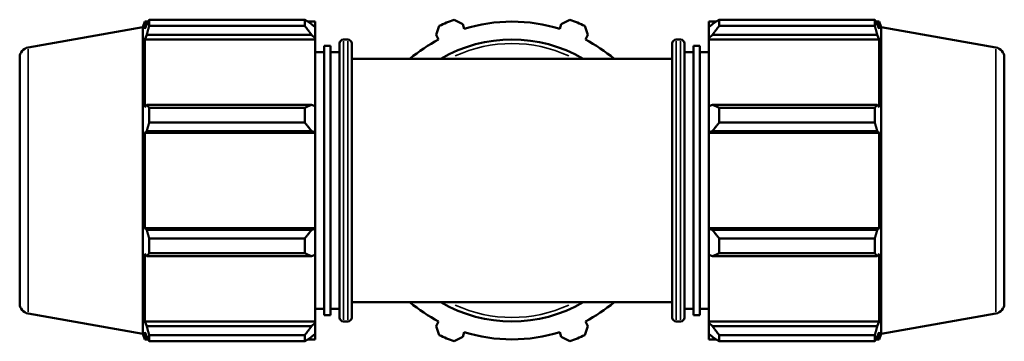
# Model space of a CAD drawing. Header units: millimetres. Extents: x 0 to 1443, y -551 to 1058.
# Tile 6 of 7: x 377 to 815, y 743 to 886. Entities that reach past the tile are written whole.
import ezdxf

# ---------------------------------------------------------------- set-up
doc = ezdxf.new("R2010")
doc.units = ezdxf.units.MM
doc.layers.add('Visible (ANSI)', color=7, linetype='Continuous', lineweight=50)
doc.layers.add('Visible Narrow (ANSI)', color=7, linetype='Continuous', lineweight=35)

msp = doc.modelspace()

# ---------------------------------------------------------------- linework, layer by layer
at = {"layer": 'Visible (ANSI)'}
for p, q in [((431.281, 882.498), (432.201, 885.024)), ((432.201, 885.024), (432.201, 881.753)), ((433.655, 885.024), (432.201, 885.024)), ((434.137, 885.854), (503.371, 885.854)), ((434.137, 885.854), (434.137, 883.106)), ((503.371, 883.106), (503.371, 885.854)), ((507.931, 885.024), (504.696, 885.024)), ((507.931, 882.477), (507.931, 885.024)), ((569.797, 885.854), (573.592, 883.927)), ((617.471, 883.927), (621.265, 885.854)), ((683.131, 885.024), (683.131, 882.477)), ((683.131, 885.024), (686.367, 885.024)), ((687.691, 885.854), (687.691, 883.106)), ((687.691, 885.854), (756.925, 885.854)), ((756.925, 883.106), (756.925, 885.854)), ((757.408, 885.024), (758.862, 885.024)), ((758.862, 881.753), (758.862, 885.024)), ((759.781, 882.498), (758.862, 885.024)), ((380.25, 873.5), (431.281, 882.498)), ((431.281, 882.498), (431.281, 746.19)), ((433.03, 883.927), (432.201, 881.753)), ((503.371, 883.106), (434.137, 883.106)), ((507.931, 882.477), (506.411, 883.927)), ((507.931, 882.477), (507.931, 877.712)), ((561.842, 879.06), (563.162, 883.106)), ((574.277, 881.753), (573.592, 883.927)), ((617.471, 883.927), (616.785, 881.753)), ((627.9, 883.106), (629.22, 879.06)), ((684.651, 883.927), (683.131, 882.477)), ((683.131, 877.712), (683.131, 882.477)), ((756.925, 883.106), (687.691, 883.106)), ((758.862, 881.753), (758.032, 883.927)), ((759.781, 746.19), (759.781, 882.498)), ((810.813, 873.5), (759.781, 882.498)), ((432.201, 877.038), (433.03, 879.06)), ((432.201, 877.038), (432.201, 846.98)), ((507.931, 877.038), (432.201, 877.038)), ((433.03, 879.06), (506.411, 879.06)), ((506.411, 879.06), (507.931, 877.712)), ((507.931, 877.712), (507.931, 877.038)), ((507.931, 847.331), (507.931, 877.038)), ((522.431, 877.044), (520.598, 877.044)), ((561.842, 879.06), (562.895, 877.038)), ((628.168, 877.038), (629.22, 879.06)), ((668.631, 877.044), (670.465, 877.044)), ((683.131, 877.712), (684.651, 879.06)), ((683.131, 877.038), (683.131, 877.712)), ((683.131, 877.038), (683.131, 847.331)), ((683.131, 877.038), (758.862, 877.038)), ((684.651, 879.06), (758.032, 879.06)), ((758.032, 879.06), (758.862, 877.038)), ((758.862, 846.98), (758.862, 877.038)), ((512.006, 874.194), (512.006, 754.494)), ((514.723, 874.194), (512.006, 874.194)), ((514.723, 874.194), (514.723, 754.494)), ((518.798, 753.444), (518.798, 875.244)), ((524.231, 875.244), (524.231, 753.444)), ((666.831, 753.444), (666.831, 875.244)), ((672.265, 875.244), (672.265, 753.444)), ((676.34, 754.494), (676.34, 874.194)), ((676.34, 874.194), (679.056, 874.194)), ((679.056, 754.494), (679.056, 874.194)), ((376.531, 759.62), (376.531, 869.068)), ((512.006, 871.344), (507.931, 871.344)), ((518.798, 871.344), (514.723, 871.344)), ((666.831, 868.494), (524.231, 868.494)), ((672.265, 871.344), (676.34, 871.344)), ((679.056, 871.344), (683.131, 871.344)), ((814.531, 869.068), (814.531, 759.62)), ((433.03, 848.033), (432.201, 846.98)), ((506.411, 848.033), (433.03, 848.033)), ((434.137, 846.713), (503.371, 846.713)), ((434.137, 846.713), (434.137, 840.078)), ((503.371, 840.078), (503.371, 846.713)), ((507.931, 847.331), (506.411, 848.033)), ((507.931, 847.331), (507.931, 835.826)), ((684.651, 848.033), (683.131, 847.331)), ((683.131, 835.826), (683.131, 847.331)), ((758.032, 848.033), (684.651, 848.033)), ((687.691, 846.713), (687.691, 840.078)), ((687.691, 846.713), (756.925, 846.713)), ((756.925, 840.078), (756.925, 846.713)), ((758.862, 846.98), (758.032, 848.033)), ((503.371, 840.078), (434.137, 840.078)), ((756.925, 840.078), (687.691, 840.078)), ((432.201, 835.598), (433.03, 836.283)), ((432.201, 835.598), (432.201, 793.09)), ((507.931, 835.598), (432.201, 835.598)), ((433.03, 836.283), (506.411, 836.283)), ((506.411, 836.283), (507.931, 835.826)), ((507.931, 835.826), (507.931, 835.598)), ((507.931, 793.09), (507.931, 835.598)), ((683.131, 835.826), (684.651, 836.283)), ((683.131, 835.598), (683.131, 835.826)), ((683.131, 835.598), (683.131, 793.09)), ((683.131, 835.598), (758.862, 835.598)), ((684.651, 836.283), (758.032, 836.283)), ((758.032, 836.283), (758.862, 835.598)), ((758.862, 793.09), (758.862, 835.598)), ((433.03, 792.404), (432.201, 793.09)), ((507.931, 793.09), (432.201, 793.09)), ((507.931, 792.861), (506.411, 792.404)), ((507.931, 793.09), (507.931, 792.861)), ((507.931, 792.861), (507.931, 781.357)), ((683.131, 792.861), (683.131, 793.09)), ((683.131, 793.09), (758.862, 793.09)), ((683.131, 781.357), (683.131, 792.861)), ((684.651, 792.404), (683.131, 792.861)), ((758.862, 793.09), (758.032, 792.404)), ((506.411, 792.404), (433.03, 792.404)), ((434.137, 788.61), (503.371, 788.61)), ((434.137, 788.61), (434.137, 781.975)), ((503.371, 781.975), (503.371, 788.61)), ((758.032, 792.404), (684.651, 792.404)), ((687.691, 788.61), (687.691, 781.975)), ((687.691, 788.61), (756.925, 788.61)), ((756.925, 781.975), (756.925, 788.61)), ((432.201, 781.707), (432.201, 751.65)), ((432.201, 781.707), (433.03, 780.655)), ((433.03, 780.655), (506.411, 780.655)), ((503.371, 781.975), (434.137, 781.975)), ((506.411, 780.655), (507.931, 781.357)), ((507.931, 751.65), (507.931, 781.357)), ((683.131, 781.357), (684.651, 780.655)), ((683.131, 781.357), (683.131, 751.65)), ((684.651, 780.655), (758.032, 780.655)), ((756.925, 781.975), (687.691, 781.975)), ((758.032, 780.655), (758.862, 781.707)), ((758.862, 751.65), (758.862, 781.707)), ((666.831, 760.194), (524.231, 760.194)), ((380.25, 755.188), (431.281, 746.19)), ((512.006, 757.344), (507.931, 757.344)), ((514.723, 754.494), (512.006, 754.494)), ((518.798, 757.344), (514.723, 757.344)), ((672.265, 757.344), (676.34, 757.344)), ((676.34, 754.494), (679.056, 754.494)), ((679.056, 757.344), (683.131, 757.344)), ((810.813, 755.188), (759.781, 746.19)), ((433.03, 749.628), (432.201, 751.65)), ((507.931, 751.65), (432.201, 751.65)), ((506.411, 749.628), (433.03, 749.628)), ((507.931, 750.976), (506.411, 749.628)), ((507.931, 751.65), (507.931, 750.976)), ((507.931, 750.976), (507.931, 746.21)), ((522.431, 751.644), (520.598, 751.644)), ((562.895, 751.65), (561.842, 749.628)), ((563.162, 745.582), (561.842, 749.628)), ((629.22, 749.628), (627.9, 745.582)), ((629.22, 749.628), (628.168, 751.65)), ((668.631, 751.644), (670.465, 751.644)), ((683.131, 750.976), (683.131, 751.65)), ((683.131, 751.65), (758.862, 751.65)), ((683.131, 746.21), (683.131, 750.976)), ((684.651, 749.628), (683.131, 750.976)), ((758.032, 749.628), (684.651, 749.628)), ((758.862, 751.65), (758.032, 749.628)), ((431.281, 746.19), (432.201, 743.664)), ((432.201, 746.935), (432.201, 743.664)), ((432.201, 746.935), (433.03, 744.761)), ((434.137, 745.582), (503.371, 745.582)), ((434.137, 745.582), (434.137, 742.833)), ((503.371, 742.833), (503.371, 745.582)), ((506.411, 744.761), (507.931, 746.21)), ((507.931, 743.664), (507.931, 746.21)), ((573.592, 744.761), (569.797, 742.833)), ((573.592, 744.761), (574.277, 746.935)), ((616.785, 746.935), (617.471, 744.761)), ((621.265, 742.833), (617.471, 744.761)), ((683.131, 746.21), (684.651, 744.761)), ((683.131, 746.21), (683.131, 743.664)), ((687.691, 745.582), (687.691, 742.833)), ((687.691, 745.582), (756.925, 745.582)), ((756.925, 742.833), (756.925, 745.582)), ((758.032, 744.761), (758.862, 746.935)), ((758.862, 743.664), (758.862, 746.935)), ((759.781, 746.19), (758.862, 743.664)), ((433.655, 743.664), (432.201, 743.664)), ((503.371, 742.833), (434.137, 742.833)), ((507.931, 743.664), (504.696, 743.664)), ((683.131, 743.664), (686.367, 743.664)), ((756.925, 742.833), (687.691, 742.833)), ((757.408, 743.664), (758.862, 743.664))]:
    msp.add_line(p, q, dxfattribs=at)
for centre, radius, start, end in [((595.531, 814.344), 76, 109.79198, 115.20802), ((595.531, 814.344), 70.68, 72.5, 107.5), ((595.531, 814.344), 76, 64.79198, 70.20802), ((520.598, 875.244), 1.8, 90, 180), ((522.431, 875.244), 1.8, 0, 90), ((595.531, 814.344), 70.68, 117.5, 129.99246), ((595.531, 814.344), 62.7, 59.72736, 120.27264), ((595.531, 814.344), 70.68, 50.00754, 62.5), ((668.631, 875.244), 1.8, 90, 180), ((670.465, 875.244), 1.8, 0, 90), ((381.031, 869.068), 4.5, 100, 180), ((810.031, 869.068), 4.5, 0, 80), ((381.031, 759.62), 4.5, 180, 260), ((595.531, 814.344), 70.68, 230.00754, 242.5), ((595.531, 814.344), 62.7, 239.72736, 300.27264), ((595.531, 814.344), 70.68, 297.5, 309.99246), ((810.031, 759.62), 4.5, 280, 0), ((520.598, 753.444), 1.8, 180, 270), ((522.431, 753.444), 1.8, 270, 0), ((668.631, 753.444), 1.8, 180, 270), ((670.465, 753.444), 1.8, 270, 0), ((595.531, 814.344), 76, 244.79198, 250.20802), ((595.531, 814.344), 70.68, 252.5, 287.5), ((595.531, 814.344), 76, 289.79198, 295.20802)]:
    msp.add_arc(centre, radius, start, end, dxfattribs=at)
for points, weights in [([(433.03, 883.927), (433.562, 884.871), (434.137, 885.854)], [1.00144762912, 1.00113226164, 1]), ([(506.411, 883.927), (504.952, 884.871), (503.371, 885.854)], [1.00620702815, 1.01187726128, 1.01674877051]), ([(687.691, 885.854), (686.11, 884.871), (684.651, 883.927)], [1.01674877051, 1.01187726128, 1.00620702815]), ([(756.925, 885.854), (757.501, 884.871), (758.032, 883.927)], [1, 1.00113226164, 1.00144762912]), ([(434.137, 883.106), (433.562, 881.042), (433.03, 879.06)], [1, 1.00113226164, 1.00144762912]), ([(503.371, 883.106), (504.952, 881.042), (506.411, 879.06)], [1.01674877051, 1.01187726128, 1.00620702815]), ([(684.651, 879.06), (686.11, 881.042), (687.691, 883.106)], [1.00620702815, 1.01187726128, 1.01674877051]), ([(758.032, 879.06), (757.501, 881.042), (756.925, 883.106)], [1.00144762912, 1.00113226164, 1]), ([(433.03, 848.033), (433.562, 847.386), (434.137, 846.713)], [1.00144762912, 1.00113226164, 1]), ([(506.411, 848.033), (504.952, 847.386), (503.371, 846.713)], [1.00620702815, 1.01187726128, 1.01674877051]), ([(687.691, 846.713), (686.11, 847.386), (684.651, 848.033)], [1.01674877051, 1.01187726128, 1.00620702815]), ([(756.925, 846.713), (757.501, 847.386), (758.032, 848.033)], [1, 1.00113226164, 1.00144762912]), ([(434.137, 840.078), (433.562, 838.142), (433.03, 836.283)], [1, 1.00113226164, 1.00144762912]), ([(503.371, 840.078), (504.952, 838.142), (506.411, 836.283)], [1.01674877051, 1.01187726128, 1.00620702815]), ([(684.651, 836.283), (686.11, 838.142), (687.691, 840.078)], [1.00620702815, 1.01187726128, 1.01674877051]), ([(758.032, 836.283), (757.501, 838.142), (756.925, 840.078)], [1.00144762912, 1.00113226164, 1]), ([(433.03, 792.404), (433.562, 790.546), (434.137, 788.61)], [1.00144762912, 1.00113226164, 1]), ([(506.411, 792.404), (504.952, 790.546), (503.371, 788.61)], [1.00620702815, 1.01187726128, 1.01674877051]), ([(687.691, 788.61), (686.11, 790.546), (684.651, 792.404)], [1.01674877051, 1.01187726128, 1.00620702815]), ([(756.925, 788.61), (757.501, 790.546), (758.032, 792.404)], [1, 1.00113226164, 1.00144762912]), ([(434.137, 781.975), (433.562, 781.301), (433.03, 780.655)], [1, 1.00113226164, 1.00144762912]), ([(503.371, 781.975), (504.952, 781.301), (506.411, 780.655)], [1.01674877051, 1.01187726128, 1.00620702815]), ([(684.651, 780.655), (686.11, 781.301), (687.691, 781.975)], [1.00620702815, 1.01187726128, 1.01674877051]), ([(758.032, 780.655), (757.501, 781.301), (756.925, 781.975)], [1.00144762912, 1.00113226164, 1]), ([(433.03, 749.628), (433.562, 747.646), (434.137, 745.582)], [1.00144762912, 1.00113226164, 1]), ([(506.411, 749.628), (504.952, 747.646), (503.371, 745.582)], [1.00620702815, 1.01187726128, 1.01674877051]), ([(687.691, 745.582), (686.11, 747.646), (684.651, 749.628)], [1.01674877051, 1.01187726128, 1.00620702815]), ([(756.925, 745.582), (757.501, 747.646), (758.032, 749.628)], [1, 1.00113226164, 1.00144762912]), ([(434.137, 742.833), (433.562, 743.817), (433.03, 744.761)], [1, 1.00113226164, 1.00144762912]), ([(503.371, 742.833), (504.952, 743.817), (506.411, 744.761)], [1.01674877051, 1.01187726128, 1.00620702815]), ([(684.651, 744.761), (686.11, 743.817), (687.691, 742.833)], [1.00620702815, 1.01187726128, 1.01674877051]), ([(758.032, 744.761), (757.501, 743.817), (756.925, 742.833)], [1.00144762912, 1.00113226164, 1])]:
    msp.add_rational_spline(points, weights, degree=2, dxfattribs=at)
at = {"layer": 'Visible Narrow (ANSI)'}
for p, q in [((520.598, 876.272), (520.598, 752.416)), ((522.431, 752.416), (522.431, 876.272)), ((668.631, 876.272), (668.631, 752.416)), ((670.465, 752.416), (670.465, 876.272)), ((380.25, 872.771), (380.25, 755.916)), ((810.813, 755.916), (810.813, 872.771))]:
    msp.add_line(p, q, dxfattribs=at)
for start, end in [(65.49138, 114.50862), (245.49138, 294.50862)]:
    msp.add_arc((595.531, 814.344), 60.9, start, end, dxfattribs=at)

doc.saveas('drawing.dxf')
